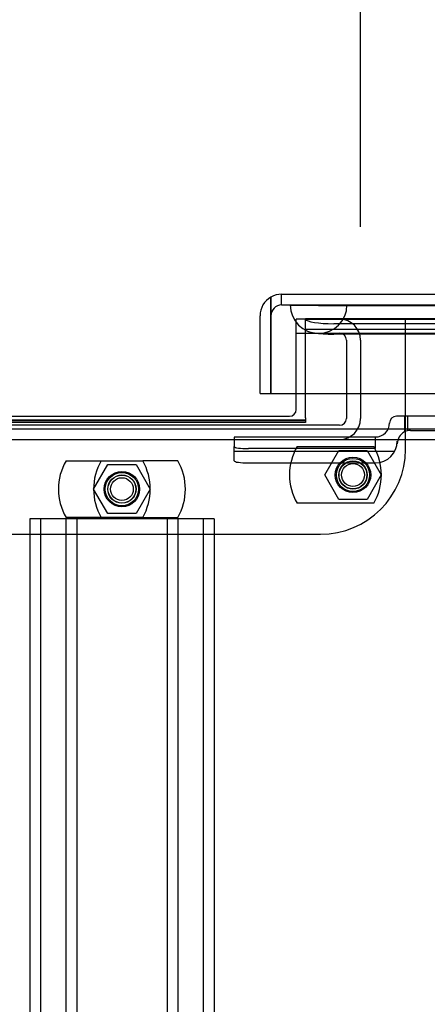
# Model space of a CAD drawing. Header units: inches. Extents: x 1 to 359, y -2 to 239.
# Tile 19 of 65: x 125.16 to 128.75, y 39.86 to 48.55. Entities that reach past the tile are written whole.
import ezdxf
from ezdxf.enums import TextEntityAlignment as Align
from ezdxf.lldxf.tags import DXFTag

# ---------------------------------------------------------------- set-up
doc = ezdxf.new("R2010")
doc.units = ezdxf.units.IN
doc.header["$MEASUREMENT"] = 0
for name, color, linetype in [('COM53964-5', 7, 'Continuous'), ('COM70098', 7, 'Continuous'), ('COM70220', 7, 'Continuous'), ('COM70739-10', 7, 'Continuous'), ('COM70838', 7, 'Continuous'), ('COM71196-10', 7, 'Continuous'), ('COM71298-10', 7, 'Continuous'), ('COM71299-10', 7, 'Continuous'), ('Default', 7, 'Continuous'), ('GSK87756', 7, 'Continuous'), ('NTS86070', 7, 'Continuous'), ('SCC180005', 7, 'Continuous')]:
    doc.layers.add(name, color=color, linetype=linetype)
doc.styles.add('SEACAD_Times_New_Roman', font='times.ttf')
tags = doc.linetypes.add('HIDDEN2', pattern=[0.1875, 0.125, -0.0625]).pattern_tags.tags
tags[6:7] = [DXFTag(74, 4), DXFTag(75, 0), DXFTag(340, '0'), DXFTag(46, 0.0), DXFTag(50, 0.0), DXFTag(44, 0.0), DXFTag(45, 0.0)]
tags[4:5] = [DXFTag(74, 4), DXFTag(75, 0), DXFTag(340, '0'), DXFTag(46, 0.0), DXFTag(50, 0.0), DXFTag(44, 0.0), DXFTag(45, 0.0)]
doc.dimstyles.new('HAMMOND_(STH_-_540x360)', dxfattribs={"dimtxt": 2, "dimasz": 2.5, "dimexe": 1, "dimexo": 1, "dimgap": 0.5, "dimtad": 0, "dimtih": 1, "dimtoh": 1, "dimzin": 0, "dimdsep": 46, "dimtxsty": 'SEACAD_Times_New_Roman', "dimblk1": '_SE_FILLED', "dimblk2": '_SE_FILLED', "dimsah": 1, "dimcen": 1, "dimadec": 0, "dimazin": 0, "dimtfac": 0.8, "dimtofl": 0, "dimtmove": 0, "dimatfit": 3, "dimfxl": 1, "dimtolj": 1, "dimtzin": 0, "dimarcsym": 0})

# ---------------------------------------------------------------- blocks, each defined once
blk = doc.blocks.new('SE2')
at = {"layer": 'COM53964-5', "color": 7, "linetype": 'HIDDEN2'}
for p, q in [((125.3833, 44.1432), (125.2453, 44.1432)), ((125.2453, 44.1432), (125.2453, 9.7682)), ((125.3403, 44.1432), (125.3403, 9.7682)), ((126.7323, 44.1432), (125.3833, 44.1432)), ((125.5643, 44.1432), (125.5643, 9.7682)), ((125.6593, 44.1432), (125.6593, 9.7682)), ((126.4563, 44.1432), (126.4563, 9.7682)), ((126.5513, 44.1432), (126.5513, 9.7682)), ((126.8703, 44.1432), (126.7323, 44.1432)), ((126.7753, 44.1432), (126.7753, 9.7682)), ((126.8703, 44.1432), (126.8703, 9.7682))]:
    blk.add_line(p, q, dxfattribs=at)
at = {"layer": 'COM70098', "color": 7, "linetype": 'HIDDEN2'}
for p, q in [((127.6748, 45.9052), (127.5948, 45.9052)), ((127.5948, 45.2502), (127.5948, 45.9052)), ((128.5578, 44.7562), (128.5578, 45.9052)), ((124.3078, 44.0062), (127.8078, 44.0062))]:
    blk.add_line(p, q, dxfattribs=at)
at = {"layer": 'COM70098', "color": 7, "linetype": 'Continuous'}
for p, q in [((127.5948, 45.1082), (127.5948, 45.2502)), ((124.5808, 45.0482), (127.5348, 45.0482))]:
    blk.add_line(p, q, dxfattribs=at)
at = {"layer": 'COM70098', "color": 7, "linetype": 'HIDDEN2'}
for centre in [(128.0948, 44.5302), (126.0578, 44.4052)]:
    blk.add_circle(centre, 0.1562, dxfattribs=at)
at = {"layer": 'COM70098', "color": 7, "linetype": 'Continuous'}
blk.add_arc((127.5348, 45.1082), 0.06, 270, 0, dxfattribs=at)
at = {"layer": 'COM70098', "color": 7, "linetype": 'HIDDEN2'}
blk.add_arc((127.8078, 44.7562), 0.75, 270, 0, dxfattribs=at)
at = {"layer": 'COM70220', "color": 7, "linetype": 'HIDDEN2'}
for p, q in [((127.5428, 46.0292), (128.0418, 46.0292)), ((127.5428, 46.0282), (127.5428, 46.0292)), ((127.5428, 46.0282), (128.0418, 46.0282)), ((127.7918, 46.0262), (127.5428, 46.0282)), ((128.0408, 46.0282), (127.7918, 46.0262)), ((127.7918, 46.0262), (128.0418, 46.0262)), ((128.0408, 46.0292), (128.0408, 46.0282)), ((128.0418, 46.0292), (160.5098, 46.0292)), ((128.0418, 46.0282), (160.5098, 46.0282)), ((128.0418, 46.0262), (160.5098, 46.0262)), ((127.7918, 45.7802), (128.0418, 45.7802)), ((128.0418, 45.7802), (160.5098, 45.7802))]:
    blk.add_line(p, q, dxfattribs=at)
blk.add_arc((127.7918, 46.0302), 0.25, 180, 0, dxfattribs=at)
at = {"layer": 'COM70739-10', "color": 7, "linetype": 'HIDDEN2'}
for p, q in [((127.5948, 45.7802), (127.7918, 45.7802)), ((128.0368, 45.7202), (128.0368, 45.0282)), ((128.1618, 45.7202), (128.1618, 45.0282)), ((127.9768, 44.9682), (124.1388, 44.9682))]:
    blk.add_line(p, q, dxfattribs=at)
for centre, radius, start, end in [((127.9768, 45.7202), 0.185, 0, 90), ((127.9768, 45.7202), 0.06, 0, 90), ((127.9768, 45.0282), 0.06, 270, 0), ((127.9768, 45.0282), 0.185, 270, 0)]:
    blk.add_arc(centre, radius, start, end, dxfattribs=at)
at = {"layer": 'COM70838', "color": 7, "linetype": 'HIDDEN2'}
for p, q in [((128.5478, 45.0482), (128.4778, 45.0482)), ((128.5478, 45.0482), (128.5478, 44.9095)), ((129.2612, 45.0482), (128.5478, 45.0482)), ((128.5754, 45.0482), (128.5754, 44.92)), ((128.4178, 44.9882), (128.4178, 44.9902)), ((128.6028, 44.9232), (129.2612, 44.9232)), ((128.2928, 44.8626), (127.0478, 44.8626)), ((127.0478, 44.8626), (127.0478, 44.7808)), ((128.2928, 44.7626), (128.2928, 44.8652)), ((127.0478, 44.6545), (127.0478, 44.7808)), ((128.2928, 44.7626), (127.1728, 44.7626)), ((128.4858, 44.8293), (128.4858, 44.8062)), ((128.4619, 44.7363), (127.0478, 44.7363)), ((127.1728, 44.6363), (128.2928, 44.6363))]:
    blk.add_line(p, q, dxfattribs=at)
for centre, radius, start, end in [((128.4778, 44.9882), 0.06, 90, 180), ((128.2928, 44.9902), 0.125, 270, 0), ((128.6028, 44.8062), 0.117, 90, 118.03984), ((128.6028, 44.8062), 0.117, 118.03984, 180), ((128.2928, 44.8293), 0.193, 270, 0)]:
    blk.add_arc(centre, radius, start, end, dxfattribs=at)
for centre, major_axis, start_param, end_param in [((127.1728, 44.7808), (-0.125, 0), 0, 1.570796), ((127.1728, 44.6545), (0.125, 0), 3.141593, 4.712389)]:
    blk.add_ellipse(centre, major_axis=major_axis, ratio=0.145455, start_param=start_param, end_param=end_param, dxfattribs=at)
at = {"layer": 'COM71196-10', "color": 7, "linetype": 'Continuous'}
for p, q in [((127.3708, 46.0998), (127.3708, 45.9352)), ((127.3709, 45.9352), (127.3709, 46.0998)), ((127.4658, 46.1252), (161.0858, 46.1252)), ((127.2758, 45.2502), (127.2758, 45.9352)), ((127.3708, 45.2502), (127.3708, 45.9352)), ((127.3709, 45.9352), (127.3709, 45.2502)), ((127.2758, 45.2502), (127.3708, 45.2502)), ((127.3709, 45.2502), (161.1808, 45.2502))]:
    blk.add_line(p, q, dxfattribs=at)
at = {"layer": 'COM71196-10', "color": 7, "linetype": 'HIDDEN2'}
for q in [(127.4658, 46.1252), (161.0858, 46.0302)]:
    blk.add_line((127.4658, 46.0302), q, dxfattribs=at)
at = {"layer": 'COM71196-10', "color": 7, "linetype": 'Continuous'}
for start, end in [(120, 180), (90, 120)]:
    blk.add_arc((127.4658, 45.9352), 0.19, start, end, dxfattribs=at)
at = {"layer": 'COM71196-10', "color": 7, "linetype": 'HIDDEN2'}
blk.add_arc((127.4658, 45.9352), 0.095, 90, 180, dxfattribs=at)
at = {"layer": 'COM71196-10', "color": 7, "linetype": 'Continuous'}
blk.add_ellipse((127.4658, 45.9352), major_axis=(0, -0.19), ratio=0.999171, start_param=3.141593, end_param=3.665191, dxfattribs=at)
at = {"layer": 'COM71196-10', "color": 7, "linetype": 'HIDDEN2'}
blk.add_ellipse((127.4658, 45.9352), major_axis=(0, -0.095), ratio=0.999171, start_param=3.141593, end_param=4.712389, dxfattribs=at)
at = {"layer": 'COM71298-10', "color": 7, "linetype": 'HIDDEN2'}
for p, q in [((127.6748, 45.9052), (127.6748, 45.9075)), ((160.7128, 45.9075), (127.6748, 45.9075)), ((127.6754, 45.9054), (127.6748, 45.9073)), ((160.7125, 45.8125), (127.6752, 45.8125)), ((160.4628, 45.865), (127.9248, 45.865)), ((160.4628, 45.7714), (127.9248, 45.7714)), ((127.6748, 45.007), (124.4408, 45.007))]:
    blk.add_line(p, q, dxfattribs=at)
for centre in [(127.9248, 45.9084), (127.9248, 45.8149)]:
    blk.add_ellipse(centre, major_axis=(-0.25, 0), ratio=0.173648, start_param=0.070105, end_param=1.570796, dxfattribs=at)
at = {"layer": 'COM71299-10', "color": 7, "linetype": 'HIDDEN2'}
for p, q in [((127.6748, 45.9052), (160.7128, 45.9052)), ((127.6748, 45.2502), (127.6748, 45.9052)), ((127.6748, 45.0134), (127.6748, 44.9935)), ((127.6748, 44.9935), (124.4408, 44.9935)), ((90.1228, 44.8432), (161.9928, 44.8432))]:
    blk.add_line(p, q, dxfattribs=at)
at = {"layer": 'COM71299-10', "color": 7, "linetype": 'Continuous'}
for p, q in [((127.6748, 45.0332), (127.6748, 45.2502)), ((127.6748, 45.0134), (124.4408, 45.0134)), ((127.6748, 45.0332), (127.6748, 45.0134)), ((90.1228, 44.9382), (161.9928, 44.9382))]:
    blk.add_line(p, q, dxfattribs=at)
at = {"layer": 'GSK87756', "color": 7, "linetype": 'HIDDEN2'}
for centre in [(128.0948, 44.5302), (126.0578, 44.4052)]:
    blk.add_circle(centre, 0.125, dxfattribs=at)
at = {"layer": 'NTS86070', "color": 7, "linetype": 'HIDDEN2'}
for p, q in [((127.6018, 44.7802), (128.2778, 44.7802)), ((125.5648, 44.6552), (126.2408, 44.6552)), ((126.5508, 44.6552), (126.2408, 44.6552)), ((128.2778, 44.2802), (127.6018, 44.2802)), ((126.2408, 44.1552), (125.5648, 44.1552)), ((126.2408, 44.1552), (126.5508, 44.1552))]:
    blk.add_line(p, q, dxfattribs=at)
for centre, radius in [((128.0948, 44.5302), 0.1465), ((128.0948, 44.5302), 0.125), ((128.0948, 44.5302), 0.1005), ((126.0578, 44.4052), 0.1465), ((126.0578, 44.4052), 0.125), ((126.0578, 44.4052), 0.1005)]:
    blk.add_circle(centre, radius, dxfattribs=at)
for centre, start, end in [((128.0348, 44.5302), 150, 210), ((127.8448, 44.5302), 330, 30), ((125.9978, 44.4052), 150, 210), ((126.3078, 44.4052), 150, 210), ((125.8078, 44.4052), 330, 30), ((126.1178, 44.4052), 330, 30)]:
    blk.add_arc(centre, 0.5, start, end, dxfattribs=at)
at = {"layer": 'SCC180005', "color": 7, "linetype": 'HIDDEN2'}
for p, q in [((127.8454, 44.5302), (127.9701, 44.7462)), ((127.9701, 44.7462), (128.2195, 44.7462)), ((128.2195, 44.7462), (128.3442, 44.5302)), ((125.8084, 44.4052), (125.9331, 44.6212)), ((125.9331, 44.6212), (126.1825, 44.6212)), ((126.1825, 44.6212), (126.3072, 44.4052)), ((127.9701, 44.3142), (127.8454, 44.5302)), ((128.3442, 44.5302), (128.2195, 44.3142)), ((125.9331, 44.1892), (125.8084, 44.4052)), ((126.3072, 44.4052), (126.1825, 44.1892)), ((128.2195, 44.3142), (127.9701, 44.3142)), ((126.1825, 44.1892), (125.9331, 44.1892))]:
    blk.add_line(p, q, dxfattribs=at)
for centre in [(128.0948, 44.5302), (126.0578, 44.4052)]:
    blk.add_circle(centre, 0.123, dxfattribs=at)
blk = doc.blocks.new('DMBLK231')
at = {"layer": 'Default', "linetype": 'Continuous', "transparency": 16777216}
for points in [[(130.6618, 55.529), (128.1618, 55.1123), (130.6618, 54.6957)], [(158.2128, 55.529), (158.2128, 54.6957), (160.7128, 55.1123)]]:
    blk.add_hatch(color=7, dxfattribs=at).paths.add_polyline_path(points)
at = {"layer": 'Default', "color": 7, "linetype": 'Continuous', "transparency": 16777216}
for p, q in [((128.1618, 46.7202), (128.1618, 56.1123)), ((160.7128, 46.9052), (160.7128, 56.1123)), ((136.1781, 55.1123), (128.1618, 55.1123)), ((160.7128, 55.1123), (152.6966, 55.1123))]:
    blk.add_line(p, q, dxfattribs=at)
at = {"layer": 'Default', "color": 7, "linetype": 'Continuous', "transparency": 16777216, "style": 'SEACAD_Times_New_Roman'}
for s, p in [('32.55', (141.025, 56.1123)), ('OPENNING', (136.8781, 53.1123))]:
    blk.add_text(s, height=2, dxfattribs=at).set_placement(p, align=Align.TOP_LEFT)
blk = doc.blocks.new('_SE_FILLED')
at = {"color": 0}
blk.add_line((0, 0), (-1, 0), dxfattribs=at)
blk.add_solid([(0, 0), (-1, -0.1665), (-1, 0.1665), (0, 0)], dxfattribs=at)

msp = doc.modelspace()

# ---------------------------------------------------------------- block references
at = {"layer": 'Default'}
msp.add_blockref('SE2', (0, 0), dxfattribs=at)

# ---------------------------------------------------------------- dimensions: what is measured, and where the dimension line sits
at = {"layer": 'Default', "color": 7, "linetype": 'Continuous'}
dim = msp.add_linear_dim(base=(128.1618, 55.1123), p1=(160.7128, 45.9052), p2=(128.1618, 45.7202), text='\\A1;<>\\POPENNING', dimstyle='HAMMOND_(STH_-_540x360)', dxfattribs=at)
dim.commit()
dim.dimension.update_dxf_attribs({"geometry": 'DMBLK231', "text_midpoint": (144.4373, 55.1123), "dimtype": 160})

doc.saveas('drawing.dxf')
